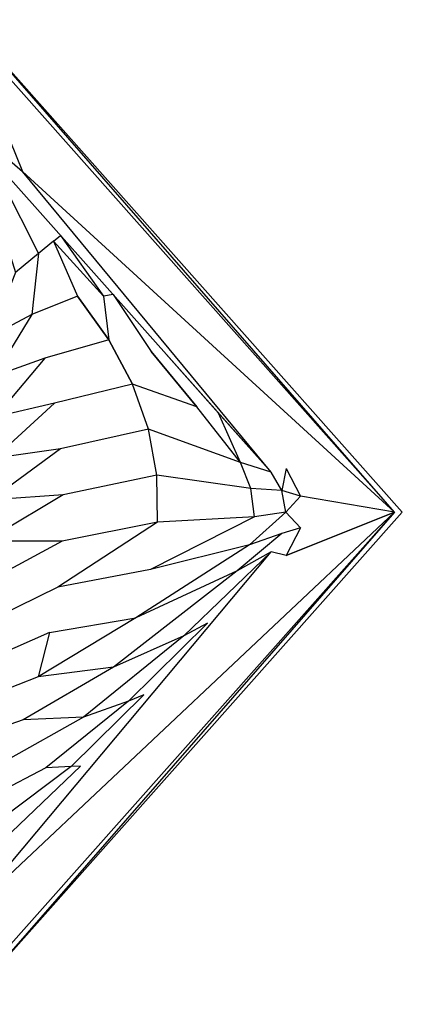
# Model space of a CAD drawing. Extents: x 0 to 1.9, y -0.9 to 0.
# Tile 7 of 7: x 1.55 to 1.9, y -0.9 to 0. Entities that reach past the tile are written whole.
import ezdxf

# ---------------------------------------------------------------- set-up
doc = ezdxf.new("R2010")
doc.units = 0
for name, color, linetype in [('L2_W_BA190SUB6V_1___REPLACEMTFO', 7, 'CONTINUOUS'), ('L3_W_BA190SUB6V_3___REPLACEMTFO', 7, 'CONTINUOUS'), ('L4_W_BA190SUB6V_4___REPLACEMTFO', 7, 'CONTINUOUS'), ('L5_W_BA190SUB6V_2___REPLACEMTFO', 7, 'CONTINUOUS')]:
    doc.layers.add(name, color=color, linetype=linetype)

msp = doc.modelspace()

# ---------------------------------------------------------------- linework, layer by layer
at = {"layer": 'L2_W_BA190SUB6V_1___REPLACEMTFO', "color": 8}
for points, invisible_edges in [([(1.5, -0.9), (1.5, 0), (1.9, -0.45), (1.5, -0.9)], 15), ([(1.5, 0), (1.9, -0.45, 0.525), (1.9, -0.45), (1.5, 0)], 13), ([(1.9, -0.45, 0.525), (1.5, 0), (1.5, 0, 0.525), (1.9, -0.45, 0.525)], 14), ([(1.9, -0.45), (1.5, -0.9, 0.525), (1.5, -0.9), (1.9, -0.45)], 13), ([(1.5, -0.9, 0.525), (1.9, -0.45), (1.9, -0.45, 0.525), (1.5, -0.9, 0.525)], 14)]:
    msp.add_3dface(points, dxfattribs=dict(at, invisible_edges=invisible_edges))
at = {"layer": 'L3_W_BA190SUB6V_3___REPLACEMTFO', "color": 8}
for points, invisible_edges in [([(1.539417, -0.143099, 0.555), (1.534674, -0.149036, 0.5375), (1.581092, -0.202466, 0.5375), (1.539417, -0.143099, 0.555)], 14), ([(1.581092, -0.202466, 0.5375), (1.58752, -0.197215, 0.555), (1.539417, -0.143099, 0.555), (1.581092, -0.202466, 0.5375)], 14), ([(1.534674, -0.149036, 0.5375), (1.524509, -0.161758, 0.5), (1.567317, -0.21372, 0.5), (1.534674, -0.149036, 0.5375)], 14), ([(1.534674, -0.149036, 0.5375), (1.567317, -0.21372, 0.5), (1.581092, -0.202466, 0.5375), (1.534674, -0.149036, 0.5375)], 14), ([(1.524509, -0.161758, 0.5), (1.546195, -0.230975, 0.4425), (1.567317, -0.21372, 0.5), (1.524509, -0.161758, 0.5)], 14), ([(1.58752, -0.197215, 0.555), (1.581092, -0.202466, 0.5375), (1.626642, -0.252792, 0.538575), (1.58752, -0.197215, 0.555)], 13), ([(1.58752, -0.197215, 0.555), (1.626642, -0.252792, 0.538575), (1.635623, -0.251331, 0.555), (1.58752, -0.197215, 0.555)], 14), ([(1.581092, -0.202466, 0.5375), (1.567317, -0.21372, 0.5), (1.602985, -0.25279, 0.500109), (1.581092, -0.202466, 0.5375)], 14), ([(1.581092, -0.202466, 0.5375), (1.602985, -0.25279, 0.500109), (1.626642, -0.252792, 0.538575), (1.581092, -0.202466, 0.5375)], 14), ([(1.567317, -0.21372, 0.5), (1.546195, -0.230975, 0.4425), (1.561171, -0.269548, 0.439226), (1.567317, -0.21372, 0.5)], 14), ([(1.567317, -0.21372, 0.5), (1.561171, -0.269548, 0.439226), (1.602985, -0.25279, 0.500109), (1.567317, -0.21372, 0.5)], 14), ([(1.546195, -0.230975, 0.4425), (1.523063, -0.289757, 0.35632), (1.561171, -0.269548, 0.439226), (1.546195, -0.230975, 0.4425)], 14), ([(1.635623, -0.251331, 0.555), (1.626642, -0.252792, 0.538575), (1.670294, -0.303306, 0.539606), (1.635623, -0.251331, 0.555)], 14), ([(1.635623, -0.251331, 0.555), (1.670294, -0.303306, 0.539606), (1.683727, -0.305447, 0.555), (1.635623, -0.251331, 0.555)], 14), ([(1.602985, -0.25279, 0.500109), (1.561171, -0.269548, 0.439226), (1.573109, -0.309491, 0.436513), (1.602985, -0.25279, 0.500109)], 14), ([(1.631644, -0.292595, 0.500199), (1.602985, -0.25279, 0.500109), (1.573109, -0.309491, 0.436513), (1.631644, -0.292595, 0.500199)], 14), ([(1.602985, -0.25279, 0.500109), (1.631644, -0.292595, 0.500199), (1.626642, -0.252792, 0.538575), (1.602985, -0.25279, 0.500109)], 14), ([(1.626642, -0.252792, 0.538575), (1.631644, -0.292595, 0.500199), (1.670294, -0.303306, 0.539606), (1.626642, -0.252792, 0.538575)], 14), ([(1.561171, -0.269548, 0.439226), (1.523063, -0.289757, 0.35632), (1.526396, -0.326186, 0.34801), (1.561171, -0.269548, 0.439226)], 14), ([(1.561171, -0.269548, 0.439226), (1.526396, -0.326186, 0.34801), (1.573109, -0.309491, 0.436513), (1.561171, -0.269548, 0.439226)], 14), ([(1.631644, -0.292595, 0.500199), (1.573109, -0.309491, 0.436513), (1.581918, -0.350494, 0.434379), (1.631644, -0.292595, 0.500199)], 14), ([(1.653295, -0.333135, 0.500268), (1.631644, -0.292595, 0.500199), (1.581918, -0.350494, 0.434379), (1.653295, -0.333135, 0.500268)], 14), ([(1.631644, -0.292595, 0.500199), (1.653295, -0.333135, 0.500268), (1.670294, -0.303306, 0.539606), (1.631644, -0.292595, 0.500199)], 14), ([(1.712054, -0.35401, 0.540601), (1.670294, -0.303306, 0.539606), (1.653295, -0.333135, 0.500268), (1.712054, -0.35401, 0.540601)], 14), ([(1.670294, -0.303306, 0.539606), (1.712054, -0.35401, 0.540601), (1.683727, -0.305447, 0.555), (1.670294, -0.303306, 0.539606)], 14), ([(1.73183, -0.359563, 0.555), (1.683727, -0.305447, 0.555), (1.712054, -0.35401, 0.540601), (1.73183, -0.359563, 0.555)], 14), ([(1.573109, -0.309491, 0.436513), (1.526396, -0.326186, 0.34801), (1.527664, -0.363314, 0.340083), (1.573109, -0.309491, 0.436513)], 14), ([(1.573109, -0.309491, 0.436513), (1.527664, -0.363314, 0.340083), (1.581918, -0.350494, 0.434379), (1.573109, -0.309491, 0.436513)], 14), ([(1.653295, -0.333135, 0.500268), (1.581918, -0.350494, 0.434379), (1.587528, -0.392236, 0.432844), (1.653295, -0.333135, 0.500268)], 14), ([(1.667936, -0.374411, 0.500318), (1.653295, -0.333135, 0.500268), (1.587528, -0.392236, 0.432844), (1.667936, -0.374411, 0.500318)], 14), ([(1.712054, -0.35401, 0.540601), (1.653295, -0.333135, 0.500268), (1.667936, -0.374411, 0.500318), (1.712054, -0.35401, 0.540601)], 14), ([(1.581918, -0.350494, 0.434379), (1.526822, -0.40093, 0.332549), (1.587528, -0.392236, 0.432844), (1.581918, -0.350494, 0.434379)], 14), ([(1.581918, -0.350494, 0.434379), (1.527664, -0.363314, 0.340083), (1.526822, -0.40093, 0.332549), (1.581918, -0.350494, 0.434379)], 14), ([(1.751927, -0.404905, 0.541569), (1.712054, -0.35401, 0.540601), (1.667936, -0.374411, 0.500318), (1.751927, -0.404905, 0.541569)], 14), ([(1.751927, -0.404905, 0.541569), (1.73183, -0.359563, 0.555), (1.712054, -0.35401, 0.540601), (1.751927, -0.404905, 0.541569)], 14), ([(1.779933, -0.413679, 0.555), (1.73183, -0.359563, 0.555), (1.751927, -0.404905, 0.541569), (1.779933, -0.413679, 0.555)], 14), ([(1.667936, -0.374411, 0.500318), (1.587528, -0.392236, 0.432844), (1.589895, -0.434391, 0.431917), (1.667936, -0.374411, 0.500318)], 14), ([(1.675569, -0.416421, 0.500348), (1.667936, -0.374411, 0.500318), (1.589895, -0.434391, 0.431917), (1.675569, -0.416421, 0.500348)], 14), ([(1.751927, -0.404905, 0.541569), (1.667936, -0.374411, 0.500318), (1.675569, -0.416421, 0.500348), (1.751927, -0.404905, 0.541569)], 14), ([(1.587528, -0.392236, 0.432844), (1.523841, -0.438818, 0.325418), (1.589895, -0.434391, 0.431917), (1.587528, -0.392236, 0.432844)], 14), ([(1.587528, -0.392236, 0.432844), (1.526822, -0.40093, 0.332549), (1.523841, -0.438818, 0.325418), (1.587528, -0.392236, 0.432844)], 14), ([(1.761622, -0.428426, 0.542073), (1.751927, -0.404905, 0.541569), (1.675569, -0.416421, 0.500348), (1.761622, -0.428426, 0.542073)], 14), ([(1.779933, -0.413679, 0.555), (1.751927, -0.404905, 0.541569), (1.761622, -0.428426, 0.542073), (1.779933, -0.413679, 0.555)], 14), ([(1.789883, -0.430327, 0.555), (1.779933, -0.413679, 0.555), (1.761622, -0.428426, 0.542073), (1.789883, -0.430327, 0.555)], 14), ([(1.676192, -0.459167, 0.500358), (1.675569, -0.416421, 0.500348), (1.589002, -0.47663, 0.431608), (1.676192, -0.459167, 0.500358)], 14), ([(1.675569, -0.416421, 0.500348), (1.589895, -0.434391, 0.431917), (1.589002, -0.47663, 0.431608), (1.675569, -0.416421, 0.500348)], 14), ([(1.761622, -0.428426, 0.542073), (1.675569, -0.416421, 0.500348), (1.676192, -0.459167, 0.500358), (1.761622, -0.428426, 0.542073)], 14), ([(1.764714, -0.45436, 0.542571), (1.761622, -0.428426, 0.542073), (1.676192, -0.459167, 0.500358), (1.764714, -0.45436, 0.542571)], 14), ([(1.789883, -0.430327, 0.555), (1.761622, -0.428426, 0.542073), (1.764714, -0.45436, 0.542571), (1.789883, -0.430327, 0.555)], 14), ([(1.793379, -0.45, 0.555), (1.789883, -0.430327, 0.555), (1.764714, -0.45436, 0.542571), (1.793379, -0.45, 0.555)], 14), ([(1.589895, -0.434391, 0.431917), (1.518708, -0.476761, 0.318694), (1.589002, -0.47663, 0.431608), (1.589895, -0.434391, 0.431917)], 14), ([(1.589895, -0.434391, 0.431917), (1.523841, -0.438818, 0.325418), (1.518708, -0.476761, 0.318694), (1.589895, -0.434391, 0.431917)], 14), ([(1.793379, -0.45, 0.555), (1.760158, -0.48013, 0.542133), (1.789883, -0.469673, 0.555), (1.793379, -0.45, 0.555)], 14), ([(1.793379, -0.45, 0.555), (1.764714, -0.45436, 0.542571), (1.760158, -0.48013, 0.542133), (1.793379, -0.45, 0.555)], 14), ([(1.764714, -0.45436, 0.542571), (1.669807, -0.502647, 0.500348), (1.760158, -0.48013, 0.542133), (1.764714, -0.45436, 0.542571)], 14), ([(1.764714, -0.45436, 0.542571), (1.676192, -0.459167, 0.500358), (1.669807, -0.502647, 0.500348), (1.764714, -0.45436, 0.542571)], 14), ([(1.676192, -0.459167, 0.500358), (1.584854, -0.518621, 0.431917), (1.669807, -0.502647, 0.500348), (1.676192, -0.459167, 0.500358)], 14), ([(1.676192, -0.459167, 0.500358), (1.589002, -0.47663, 0.431608), (1.584854, -0.518621, 0.431917), (1.676192, -0.459167, 0.500358)], 14), ([(1.589002, -0.47663, 0.431608), (1.518708, -0.476761, 0.318694), (1.520144, -0.513955, 0.32542), (1.589002, -0.47663, 0.431608)], 14), ([(1.589002, -0.47663, 0.431608), (1.520144, -0.513955, 0.32542), (1.584854, -0.518621, 0.431917), (1.589002, -0.47663, 0.431608)], 14), ([(1.789883, -0.469673, 0.555), (1.748989, -0.503868, 0.541672), (1.779933, -0.486321, 0.555), (1.789883, -0.469673, 0.555)], 14), ([(1.789883, -0.469673, 0.555), (1.760158, -0.48013, 0.542133), (1.748989, -0.503868, 0.541672), (1.789883, -0.469673, 0.555)], 14), ([(1.760158, -0.48013, 0.542133), (1.656413, -0.546863, 0.500318), (1.748989, -0.503868, 0.541672), (1.760158, -0.48013, 0.542133)], 14), ([(1.760158, -0.48013, 0.542133), (1.669807, -0.502647, 0.500348), (1.656413, -0.546863, 0.500318), (1.760158, -0.48013, 0.542133)], 14), ([(1.779933, -0.486321, 0.555), (1.700281, -0.563254, 0.540689), (1.72183, -0.551687, 0.555), (1.779933, -0.486321, 0.555)], 14), ([(1.779933, -0.486321, 0.555), (1.748989, -0.503868, 0.541672), (1.700281, -0.563254, 0.540689), (1.779933, -0.486321, 0.555)], 14), ([(1.577484, -0.560039, 0.432844), (1.656413, -0.546863, 0.500318), (1.669807, -0.502647, 0.500348), (1.577484, -0.560039, 0.432844)], 14), ([(1.669807, -0.502647, 0.500348), (1.584854, -0.518621, 0.431917), (1.577484, -0.560039, 0.432844), (1.669807, -0.502647, 0.500348)], 14), ([(1.748989, -0.503868, 0.541672), (1.636011, -0.591814, 0.500268), (1.700281, -0.563254, 0.540689), (1.748989, -0.503868, 0.541672)], 14), ([(1.748989, -0.503868, 0.541672), (1.656413, -0.546863, 0.500318), (1.636011, -0.591814, 0.500268), (1.748989, -0.503868, 0.541672)], 14), ([(1.520144, -0.513955, 0.32542), (1.519458, -0.550771, 0.332552), (1.584854, -0.518621, 0.431917), (1.520144, -0.513955, 0.32542)], 14), ([(1.584854, -0.518621, 0.431917), (1.519458, -0.550771, 0.332552), (1.577484, -0.560039, 0.432844), (1.584854, -0.518621, 0.431917)], 14), ([(1.656413, -0.546863, 0.500318), (1.56695, -0.600558, 0.434379), (1.636011, -0.591814, 0.500268), (1.656413, -0.546863, 0.500318)], 14), ([(1.656413, -0.546863, 0.500318), (1.577484, -0.560039, 0.432844), (1.56695, -0.600558, 0.434379), (1.656413, -0.546863, 0.500318)], 13), ([(1.519458, -0.550771, 0.332552), (1.516688, -0.586996, 0.340085), (1.577484, -0.560039, 0.432844), (1.519458, -0.550771, 0.332552)], 14), ([(1.72183, -0.551687, 0.555), (1.649686, -0.622817, 0.539668), (1.663727, -0.617053, 0.555), (1.72183, -0.551687, 0.555)], 14), ([(1.72183, -0.551687, 0.555), (1.700281, -0.563254, 0.540689), (1.649686, -0.622817, 0.539668), (1.72183, -0.551687, 0.555)], 14), ([(1.577484, -0.560039, 0.432844), (1.516688, -0.586996, 0.340085), (1.56695, -0.600558, 0.434379), (1.577484, -0.560039, 0.432844)], 14), ([(1.700281, -0.563254, 0.540689), (1.608599, -0.6375, 0.500199), (1.649686, -0.622817, 0.539668), (1.700281, -0.563254, 0.540689)], 14), ([(1.700281, -0.563254, 0.540689), (1.636011, -0.591814, 0.500268), (1.608599, -0.6375, 0.500199), (1.700281, -0.563254, 0.540689)], 14), ([(1.516688, -0.586996, 0.340085), (1.511888, -0.62242, 0.348012), (1.56695, -0.600558, 0.434379), (1.516688, -0.586996, 0.340085)], 14), ([(1.636011, -0.591814, 0.500268), (1.553334, -0.639862, 0.436513), (1.608599, -0.6375, 0.500199), (1.636011, -0.591814, 0.500268)], 14), ([(1.636011, -0.591814, 0.500268), (1.56695, -0.600558, 0.434379), (1.553334, -0.639862, 0.436513), (1.636011, -0.591814, 0.500268)], 14), ([(1.56695, -0.600558, 0.434379), (1.511888, -0.62242, 0.348012), (1.553334, -0.639862, 0.436513), (1.56695, -0.600558, 0.434379)], 14), ([(1.663727, -0.617053, 0.555), (1.5972, -0.682556, 0.538607), (1.605623, -0.682419, 0.555), (1.663727, -0.617053, 0.555)], 14), ([(1.663727, -0.617053, 0.555), (1.649686, -0.622817, 0.539668), (1.5972, -0.682556, 0.538607), (1.663727, -0.617053, 0.555)], 14), ([(1.511888, -0.62242, 0.348012), (1.505127, -0.656842, 0.356322), (1.553334, -0.639862, 0.436513), (1.511888, -0.62242, 0.348012)], 14), ([(1.649686, -0.622817, 0.539668), (1.574178, -0.683921, 0.500109), (1.5972, -0.682556, 0.538607), (1.649686, -0.622817, 0.539668)], 14), ([(1.649686, -0.622817, 0.539668), (1.608599, -0.6375, 0.500199), (1.574178, -0.683921, 0.500109), (1.649686, -0.622817, 0.539668)], 14), ([(1.608599, -0.6375, 0.500199), (1.536743, -0.677644, 0.439226), (1.574178, -0.683921, 0.500109), (1.608599, -0.6375, 0.500199)], 14), ([(1.608599, -0.6375, 0.500199), (1.553334, -0.639862, 0.436513), (1.536743, -0.677644, 0.439226), (1.608599, -0.6375, 0.500199)], 14), ([(1.553334, -0.639862, 0.436513), (1.505127, -0.656842, 0.356322), (1.536743, -0.677644, 0.439226), (1.553334, -0.639862, 0.436513)], 14), ([(1.536743, -0.677644, 0.439226), (1.517306, -0.71361, 0.4425), (1.574178, -0.683921, 0.500109), (1.536743, -0.677644, 0.439226)], 14), ([(1.574178, -0.683921, 0.500109), (1.517306, -0.71361, 0.4425), (1.532749, -0.731077, 0.5), (1.574178, -0.683921, 0.500109)], 14), ([(1.5972, -0.682556, 0.538607), (1.532749, -0.731077, 0.5), (1.54282, -0.742469, 0.5375), (1.5972, -0.682556, 0.538607)], 14), ([(1.5972, -0.682556, 0.538607), (1.574178, -0.683921, 0.500109), (1.532749, -0.731077, 0.5), (1.5972, -0.682556, 0.538607)], 14), ([(1.605623, -0.682419, 0.555), (1.54282, -0.742469, 0.5375), (1.54752, -0.747785, 0.555), (1.605623, -0.682419, 0.555)], 14), ([(1.605623, -0.682419, 0.555), (1.5972, -0.682556, 0.538607), (1.54282, -0.742469, 0.5375), (1.605623, -0.682419, 0.555)], 14)]:
    msp.add_3dface(points, dxfattribs=dict(at, invisible_edges=invisible_edges))
at = {"layer": 'L4_W_BA190SUB6V_4___REPLACEMTFO', "color": 8}
for points, invisible_edges in [([(1.539417, -0.143099, 0.555), (1.536152, -0.124558, 0.56), (1.552721, -0.13886, 0.56), (1.539417, -0.143099, 0.555)], 14), ([(1.552721, -0.13886, 0.56), (1.779933, -0.413679, 0.555), (1.539417, -0.143099, 0.555), (1.552721, -0.13886, 0.56)], 13), ([(1.779933, -0.413679, 0.555), (1.552721, -0.13886, 0.56), (1.793934, -0.410225, 0.56), (1.779933, -0.413679, 0.555)], 14), ([(1.793934, -0.410225, 0.56), (1.789883, -0.430327, 0.555), (1.779933, -0.413679, 0.555), (1.793934, -0.410225, 0.56)], 14), ([(1.806875, -0.435441, 0.56), (1.789883, -0.430327, 0.555), (1.793934, -0.410225, 0.56), (1.806875, -0.435441, 0.56)], 14), ([(1.806875, -0.435441, 0.56), (1.793379, -0.45, 0.555), (1.789883, -0.430327, 0.555), (1.806875, -0.435441, 0.56)], 14), ([(1.806875, -0.464559, 0.56), (1.793379, -0.45, 0.555), (1.806875, -0.435441, 0.56), (1.806875, -0.464559, 0.56)], 14), ([(1.806875, -0.464559, 0.56), (1.789883, -0.469673, 0.555), (1.793379, -0.45, 0.555), (1.806875, -0.464559, 0.56)], 14), ([(1.806875, -0.464559, 0.56), (1.793934, -0.489775, 0.56), (1.789883, -0.469673, 0.555), (1.806875, -0.464559, 0.56)], 14), ([(1.793934, -0.489775, 0.56), (1.779933, -0.486321, 0.555), (1.789883, -0.469673, 0.555), (1.793934, -0.489775, 0.56)], 14), ([(1.779933, -0.486321, 0.555), (1.502721, -0.81739, 0.56), (1.489417, -0.813151, 0.555), (1.779933, -0.486321, 0.555)], 13), ([(1.502721, -0.81739, 0.56), (1.779933, -0.486321, 0.555), (1.793934, -0.489775, 0.56), (1.502721, -0.81739, 0.56)], 14)]:
    msp.add_3dface(points, dxfattribs=dict(at, invisible_edges=invisible_edges))
at = {"layer": 'L5_W_BA190SUB6V_2___REPLACEMTFO', "color": 8}
for points, invisible_edges in [([(1.892929, -0.45, 0.56), (1.5, 0, 0.555), (1.497903, -0.005625, 0.56), (1.892929, -0.45, 0.56)], 14), ([(1.9, -0.45, 0.555), (1.5, 0, 0.555), (1.892929, -0.45, 0.56), (1.9, -0.45, 0.555)], 14), ([(1.5, 0, 0.525), (1.9, -0.45, 0.555), (1.9, -0.45, 0.525), (1.5, 0, 0.525)], 13), ([(1.9, -0.45, 0.555), (1.5, 0, 0.525), (1.5, 0, 0.555), (1.9, -0.45, 0.555)], 14), ([(1.497903, -0.005625, 0.56), (1.536152, -0.124558, 0.56), (1.552721, -0.13886, 0.56), (1.497903, -0.005625, 0.56)], 12), ([(1.497903, -0.005625, 0.56), (1.552721, -0.13886, 0.56), (1.892929, -0.45, 0.56), (1.497903, -0.005625, 0.56)], 8), ([(1.892929, -0.45, 0.56), (1.552721, -0.13886, 0.56), (1.793934, -0.410225, 0.56), (1.892929, -0.45, 0.56)], 15), ([(1.892929, -0.45, 0.56), (1.793934, -0.410225, 0.56), (1.806875, -0.435441, 0.56), (1.892929, -0.45, 0.56)], 13), ([(1.806875, -0.464559, 0.56), (1.892929, -0.45, 0.56), (1.806875, -0.435441, 0.56), (1.806875, -0.464559, 0.56)], 13), ([(1.5, -0.9, 0.555), (1.892929, -0.45, 0.56), (1.497929, -0.894375, 0.56), (1.5, -0.9, 0.555)], 13), ([(1.502721, -0.81739, 0.56), (1.497929, -0.894375, 0.56), (1.892929, -0.45, 0.56), (1.502721, -0.81739, 0.56)], 10), ([(1.892929, -0.45, 0.56), (1.5, -0.9, 0.555), (1.9, -0.45, 0.555), (1.892929, -0.45, 0.56)], 14), ([(1.9, -0.45, 0.525), (1.5, -0.9, 0.555), (1.5, -0.9, 0.525), (1.9, -0.45, 0.525)], 13), ([(1.5, -0.9, 0.555), (1.9, -0.45, 0.525), (1.9, -0.45, 0.555), (1.5, -0.9, 0.555)], 14), ([(1.502721, -0.81739, 0.56), (1.892929, -0.45, 0.56), (1.793934, -0.489775, 0.56), (1.502721, -0.81739, 0.56)], 13), ([(1.793934, -0.489775, 0.56), (1.892929, -0.45, 0.56), (1.806875, -0.464559, 0.56), (1.793934, -0.489775, 0.56)], 10)]:
    msp.add_3dface(points, dxfattribs=dict(at, invisible_edges=invisible_edges))

doc.saveas('drawing.dxf')
